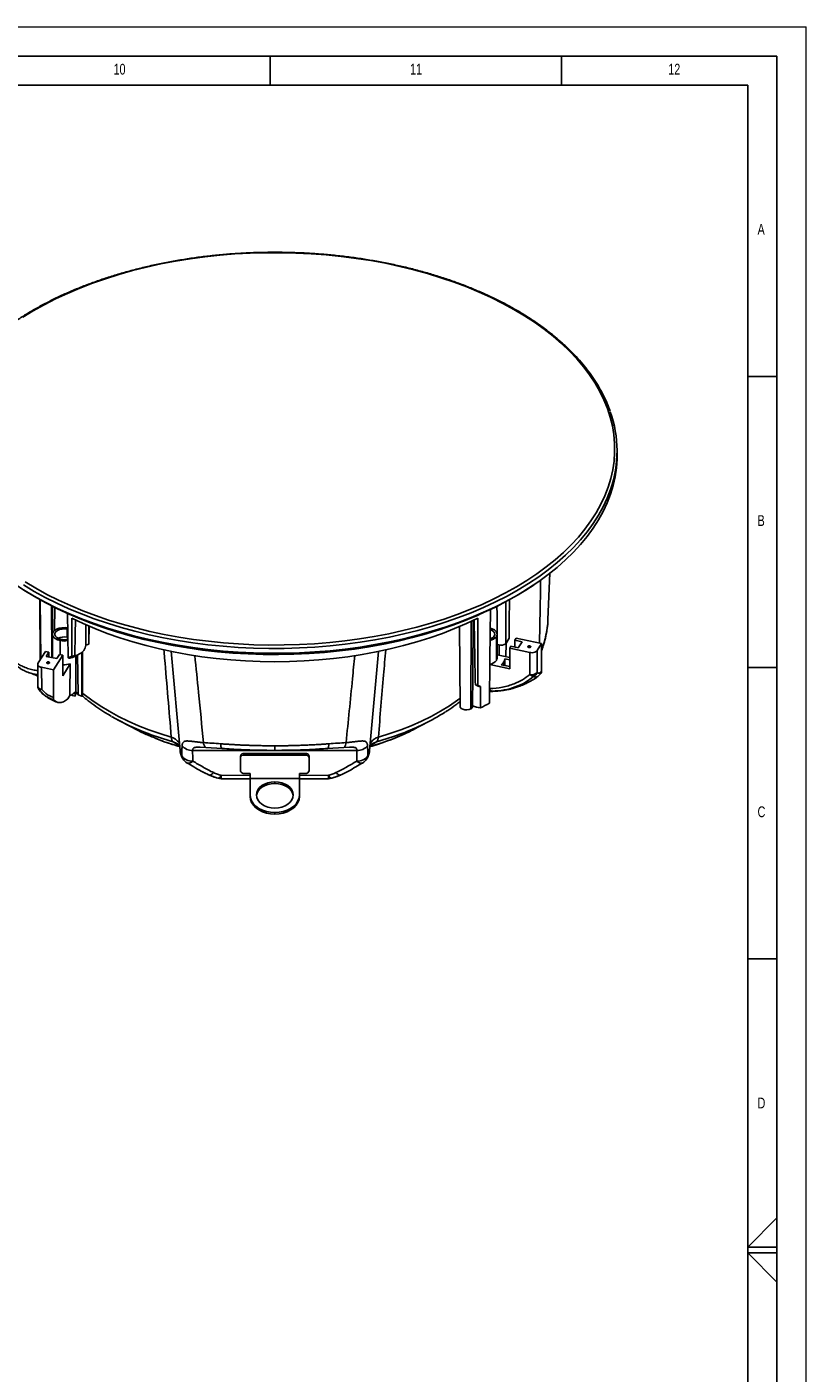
# Model space of a CAD drawing. Header units: millimetres. Extents: x 0 to 594, y 0 to 420.
# Tile 40 of 40: x 460 to 594, y 189 to 420. Entities that reach past the tile are written whole.
import ezdxf

# ---------------------------------------------------------------- set-up
doc = ezdxf.new("R2010")
doc.units = ezdxf.units.MM
doc.layers.add('FORMAT', color=7, linetype='Continuous')
doc.styles.add('SLDTEXTSTYLE0', font='TXT', dxfattribs={"width": 0.75})

msp = doc.modelspace()

# ---------------------------------------------------------------- linework, layer by layer
at = {"color": 7, "linetype": 'Continuous', "lineweight": 18}
for p in [(0, 420), (594, 0)]:
    msp.add_line(p, (594, 420), dxfattribs=at)
at = {"color": 7, "linetype": 'Continuous', "lineweight": 25}
for p, q in [((561.545, 346.378), (561.545, 347.202)), ((556.377, 332.467), (556.378, 332.467)), ((556.378, 332.467), (556.378, 332.467)), ((549.682, 318.252), (550.022, 326.202)), ((462.405, 321.687), (462.472, 311.342)), ((544.027, 322.181), (544.027, 322.214)), ((464.603, 311.701), (464.603, 320.531)), ((464.613, 311.699), (464.613, 320.526)), ((464.981, 320.344), (464.951, 316.371)), ((470.331, 315.294), (470.353, 317.399)), ((470.861, 314.283), (470.892, 317.124)), ((471.899, 317.424), (472.197, 317.316)), ((533.36, 317.316), (533.659, 317.424)), ((534.497, 317.052), (534.585, 303.358)), ((536.434, 302.918), (536.502, 317.953)), ((536.839, 318.141), (536.776, 308.775)), ((465.914, 312.244), (465.914, 314.632)), ((467.136, 315.208), (467.146, 316.585)), ((467.245, 315.183), (467.136, 315.208)), ((467.226, 316.567), (467.146, 316.585)), ((470.316, 313.839), (470.331, 315.288)), ((479.116, 315.213), (479.116, 315.325)), ((479.116, 315.213), (479.118, 315.212)), ((479.118, 315.212), (479.118, 315.324)), ((526.439, 315.324), (526.439, 315.212)), ((526.439, 315.212), (526.442, 315.213)), ((526.442, 315.325), (526.442, 315.213)), ((540.02, 315.025), (539.767, 315.134)), ((540.838, 311.239), (540.838, 315.322)), ((540.959, 311.634), (540.959, 315.717)), ((543.008, 315.069), (542.425, 314.097)), ((544.208, 315.058), (543.982, 314.7)), ((543.982, 314.7), (545.235, 314.437)), ((543.982, 314.7), (543.982, 313.533)), ((544.208, 315.058), (548.593, 314.136)), ((545.235, 314.437), (544.586, 313.406)), ((462.123, 310.788), (463.377, 312.777)), ((463.996, 312.647), (463.377, 312.777)), ((463.54, 311.924), (463.996, 312.647)), ((463.996, 311.828), (463.996, 312.647)), ((466.4, 312.142), (464.804, 309.611)), ((465.781, 312.272), (465.325, 311.549)), ((466.4, 312.142), (465.781, 312.272)), ((466.364, 308.611), (466.4, 312.142)), ((468.05, 311.893), (468.441, 312.079)), ((468.72, 312.042), (469.227, 312.335)), ((468.72, 312.042), (469.227, 312.335)), ((469.665, 305.114), (469.665, 312.64)), ((469.764, 305.147), (469.764, 312.728)), ((470.838, 314.04), (470.316, 313.865)), ((484.994, 312.8), (486.506, 295.746)), ((486.633, 313.759), (486.633, 313.634)), ((486.635, 313.633), (486.633, 313.634)), ((518.924, 313.634), (518.922, 313.633)), ((518.924, 313.634), (518.924, 313.759)), ((519.052, 295.746), (520.562, 312.775)), ((540.959, 312.179), (543.113, 311.726)), ((540.973, 313.969), (541.534, 313.851)), ((541.296, 313.901), (541.289, 312.109)), ((541.534, 313.851), (541.896, 313.829)), ((542.425, 314.097), (541.896, 313.829)), ((542.439, 311.868), (542.489, 314.202)), ((543.333, 313.67), (543.107, 313.312)), ((546.553, 312.588), (543.107, 313.312)), ((543.107, 313.312), (543.12, 309.795)), ((544.586, 313.406), (543.333, 313.67)), ((546.242, 313.642), (546.242, 313.543)), ((546.567, 308.828), (546.553, 312.588)), ((548.593, 314.136), (547.835, 312.933)), ((547.835, 312.933), (547.848, 309.181)), ((548.593, 314.136), (548.575, 309.351)), ((462.063, 310.588), (462.1, 306.798)), ((464.804, 309.611), (462.721, 310.048)), ((462.721, 310.048), (462.758, 306.266)), ((465.325, 311.549), (463.54, 311.924)), ((463.948, 310.968), (463.948, 310.697)), ((467.651, 310.652), (466.364, 308.611)), ((467.933, 311.961), (467.282, 311.701)), ((467.282, 311.701), (467.479, 311.625)), ((468.598, 305.51), (468.598, 311.976)), ((539.7, 310.513), (543.12, 309.795)), ((541.637, 310.488), (543.119, 310.176)), ((542.091, 310.392), (542.091, 310.976)), ((542.286, 310.351), (542.286, 311.518)), ((543.115, 311.344), (542.286, 311.518)), ((464.804, 309.611), (464.756, 304.863)), ((466.375, 309.676), (466.398, 309.713)), ((536.751, 303.358), (536.786, 308.741)), ((548.023, 308.532), (547.934, 308.481)), ((548.017, 308.522), (548.462, 308.984)), ((462.251, 306.275), (462.318, 306.198)), ((462.558, 305.921), (462.303, 306.205)), ((462.327, 306.183), (462.571, 305.882)), ((467.22, 304.623), (467.572, 305.182)), ((468.008, 305.214), (468.008, 305.371)), ((468.478, 305.115), (468.008, 305.214)), ((468.478, 305.115), (468.478, 305.795)), ((469.665, 305.114), (469.008, 305.324)), ((537.215, 307.027), (537.679, 306.811)), ((538.093, 306.738), (537.612, 306.936)), ((474.209, 301.948), (474.652, 301.682)), ((475.775, 301.049), (478.205, 299.744)), ((527.352, 299.744), (529.782, 301.049)), ((526.839, 299.477), (527.351, 299.743)), ((485.95, 296.967), (485.307, 297.261)), ((485.308, 297.261), (486.432, 296.571)), ((486.506, 295.863), (486.522, 295.747)), ((489.98, 296.346), (489.873, 296.346)), ((489.98, 296.346), (490.931, 296.298)), ((490.931, 296.298), (493.731, 296.111)), ((502.779, 296.574), (502.779, 295.785)), ((511.826, 296.111), (514.627, 296.298)), ((514.627, 296.298), (515.578, 296.346)), ((515.684, 296.346), (515.578, 296.346)), ((520.25, 297.261), (519.125, 296.571)), ((520.25, 297.261), (519.609, 296.968)), ((486.522, 295.747), (486.529, 295.7)), ((516.885, 295.774), (488.672, 295.774)), ((496.88, 294.521), (496.88, 294.805)), ((496.88, 292.292), (496.88, 294.521)), ((497.547, 294.991), (497.547, 295.275)), ((497.547, 295.275), (508.011, 295.275)), ((497.547, 294.991), (508.011, 294.991)), ((508.011, 294.991), (508.011, 295.275)), ((508.677, 294.521), (508.677, 294.805)), ((508.677, 294.521), (508.677, 292.292)), ((519.028, 295.7), (519.035, 295.747)), ((491.531, 291.54), (492.167, 291.293)), ((491.907, 291.386), (492.045, 291.337)), ((492.14, 291.292), (491.907, 291.386)), ((492.045, 291.337), (492.159, 291.296)), ((492.393, 291.211), (492.14, 291.292)), ((492.167, 291.293), (492.429, 291.191)), ((493.582, 291.506), (498.545, 291.486)), ((498.545, 291.823), (497.547, 291.823)), ((498.545, 290.931), (498.545, 291.823)), ((508.011, 291.823), (507.012, 291.823)), ((507.012, 291.823), (507.012, 290.931)), ((507.012, 291.48), (511.975, 291.506)), ((513.129, 291.191), (513.391, 291.293)), ((513.418, 291.292), (513.165, 291.212)), ((513.391, 291.293), (514.031, 291.542)), ((493.064, 290.998), (492.393, 291.211)), ((492.431, 291.205), (492.544, 291.168)), ((492.506, 291.168), (492.96, 291.032)), ((493.1, 290.986), (493.064, 290.998)), ((493.564, 290.927), (498.526, 290.893)), ((498.545, 288.138), (498.545, 290.931)), ((507.012, 290.931), (498.545, 290.931)), ((502.779, 290.105), (502.779, 290.387)), ((507.012, 290.931), (507.012, 288.138)), ((512.494, 290.998), (512.458, 290.986)), ((513.165, 291.212), (512.494, 290.998)), ((512.596, 291.031), (513.05, 291.167)), ((498.545, 287.856), (498.545, 288.138)), ((507.012, 287.856), (507.012, 288.138)), ((502.779, 284.849), (502.779, 285.131))]:
    msp.add_line(p, q, dxfattribs=at)
at = {"color": 7, "linetype": 'Continuous', "lineweight": 25, "flags": 128}
for points in [[(467.183, 374.252), (469.294, 375.147), (471.472, 375.987), (473.713, 376.769), (476.012, 377.492), (478.366, 378.156), (480.769, 378.757), (483.216, 379.296), (485.702, 379.77), (488.223, 380.18), (490.773, 380.524), (493.347, 380.802), (495.941, 381.013), (498.548, 381.156), (501.163, 381.232), (503.782, 381.24), (506.399, 381.18), (509.009, 381.052), (511.605, 380.857), (514.185, 380.595), (516.741, 380.267), (519.269, 379.872), (521.764, 379.412), (524.221, 378.889), (526.634, 378.302), (529, 377.653), (531.312, 376.943), (533.567, 376.175), (535.761, 375.349), (537.887, 374.466), (539.943, 373.53), (541.925, 372.541), (543.827, 371.502), (545.647, 370.415), (547.38, 369.282), (549.024, 368.105)], [(459.498, 370.154), (461.298, 371.252), (463.181, 372.303), (465.144, 373.304), (467.183, 374.252)], [(549.024, 368.105), (550.574, 366.886), (552.028, 365.629), (553.383, 364.335), (554.636, 363.008), (555.785, 361.649), (556.827, 360.262), (557.76, 358.849), (558.582, 357.414), (559.292, 355.959), (559.888, 354.486), (560.37, 353), (560.735, 351.503), (560.983, 349.998), (561.114, 348.488), (561.128, 346.976), (561.024, 345.466), (560.803, 343.959), (560.465, 342.46), (560.011, 340.971), (559.442, 339.495), (558.758, 338.036), (557.962, 336.596), (557.055, 335.178), (556.038, 333.784), (554.914, 332.419), (553.685, 331.084), (552.354, 329.782), (550.923, 328.516), (549.395, 327.288), (547.772, 326.101), (546.06, 324.957), (544.26, 323.859), (542.377, 322.809), (540.413, 321.808), (538.374, 320.859)], [(459.611, 323.359), (461.443, 322.264), (463.359, 321.218), (465.354, 320.222), (467.424, 319.279), (469.566, 318.391), (471.774, 317.559), (474.045, 316.785), (476.374, 316.07), (478.756, 315.417), (481.187, 314.826), (483.661, 314.299), (486.173, 313.836), (488.719, 313.438), (491.293, 313.107), (493.89, 312.843), (496.505, 312.647), (499.133, 312.518), (501.768, 312.458), (504.406, 312.466), (507.039, 312.542), (509.665, 312.687), (512.276, 312.899), (514.869, 313.179), (517.437, 313.525), (519.975, 313.938), (522.479, 314.416), (524.943, 314.958), (527.363, 315.564), (529.733, 316.232), (532.048, 316.96), (534.305, 317.748), (536.498, 318.593), (538.624, 319.495), (540.677, 320.45), (542.654, 321.458), (544.55, 322.516), (546.363, 323.622), (548.088, 324.773), (549.721, 325.969), (551.26, 327.205), (552.701, 328.48), (554.042, 329.791), (555.279, 331.135), (556.411, 332.51), (557.435, 333.914), (558.349, 335.342), (559.15, 336.792), (559.839, 338.262), (560.412, 339.748), (560.869, 341.247), (561.21, 342.757), (561.432, 344.274), (561.537, 345.795), (561.545, 346.378)], [(459.611, 324.183), (461.443, 323.088), (463.359, 322.042), (465.354, 321.046), (467.424, 320.103), (469.566, 319.215), (471.774, 318.383), (474.045, 317.609), (476.374, 316.894), (478.756, 316.241), (481.187, 315.65), (483.661, 315.123), (486.173, 314.66), (488.719, 314.262), (491.293, 313.931), (493.89, 313.667), (496.505, 313.471), (499.133, 313.342), (501.768, 313.282), (504.406, 313.29), (507.039, 313.366), (509.665, 313.511), (512.276, 313.723), (514.869, 314.003), (517.437, 314.349), (519.975, 314.762), (522.479, 315.24), (524.943, 315.783), (527.363, 316.388), (529.733, 317.056), (532.048, 317.784), (534.305, 318.572), (536.498, 319.417), (538.624, 320.319), (540.677, 321.274), (542.654, 322.282), (544.55, 323.34), (546.363, 324.446), (548.088, 325.597), (549.721, 326.793), (551.26, 328.029), (552.701, 329.304), (554.042, 330.615), (555.279, 331.959), (556.411, 333.335), (557.435, 334.738), (558.349, 336.166), (559.15, 337.616), (559.839, 339.086), (560.412, 340.572), (560.424, 340.606)], [(449.46, 332.333), (450.604, 330.933), (451.858, 329.565), (453.219, 328.232), (454.685, 326.936), (456.253, 325.68), (457.919, 324.468), (459.679, 323.301), (461.531, 322.181), (463.47, 321.112), (465.491, 320.096), (467.592, 319.134), (469.767, 318.229), (472.012, 317.383), (474.321, 316.597), (476.691, 315.873), (479.116, 315.213)], [(538.374, 320.859), (536.264, 319.964), (534.086, 319.125), (531.845, 318.342), (529.545, 317.619), (527.192, 316.956), (524.789, 316.354), (522.342, 315.816), (519.855, 315.341), (517.335, 314.931), (514.784, 314.587), (512.21, 314.309), (509.617, 314.098), (507.01, 313.955), (504.394, 313.879), (501.775, 313.871), (499.159, 313.931), (496.549, 314.059), (493.952, 314.254), (491.373, 314.516), (488.817, 314.845), (486.288, 315.239), (483.794, 315.699), (481.337, 316.223), (478.923, 316.81), (476.558, 317.458), (474.245, 318.168), (471.99, 318.936), (469.797, 319.763), (467.67, 320.645), (465.614, 321.581), (463.633, 322.57), (461.73, 323.609), (459.911, 324.696)], [(544.027, 322.181), (545.878, 323.301), (547.298, 324.233)], [(462.593, 311.533), (462.532, 316.53), (462.471, 321.649)], [(537.798, 319.061), (537.685, 319.012), (535.554, 318.122), (533.355, 317.29), (531.092, 316.515), (528.771, 315.802), (526.396, 315.15), (523.972, 314.561), (521.504, 314.036), (518.997, 313.577), (516.456, 313.184), (513.888, 312.858), (511.296, 312.6), (508.686, 312.41), (506.065, 312.289), (503.436, 312.238), (500.806, 312.255), (498.181, 312.341), (495.564, 312.496), (492.963, 312.72), (490.382, 313.012), (487.827, 313.372), (485.303, 313.798), (482.815, 314.29), (480.368, 314.847), (477.968, 315.468), (475.619, 316.151), (473.327, 316.895), (471.095, 317.699), (468.929, 318.56), (466.834, 319.477), (464.813, 320.449), (462.87, 321.473), (462.691, 321.572)], [(542.448, 321.342), (542.438, 317.949), (542.425, 314.097)], [(543.087, 321.649), (543.043, 317.964), (543.008, 315.069)], [(464.446, 320.63), (464.48, 312.332), (464.482, 311.726)], [(467.186, 319.336), (467.233, 315.574), (467.282, 311.701)], [(539.806, 319.975), (539.712, 311.543), (539.626, 303.897)], [(540.973, 313.969), (540.936, 319.125), (540.926, 320.554)], [(464.613, 315.855), (464.719, 316.111), (464.96, 316.379), (465.313, 316.601), (465.753, 316.763), (466.251, 316.854), (466.773, 316.867), (467.22, 316.814)], [(537.64, 318.505), (535.686, 317.575), (533.656, 316.7), (531.557, 315.881), (529.394, 315.121), (527.169, 314.421), (524.89, 313.782), (522.561, 313.207), (520.187, 312.697), (517.774, 312.252), (515.327, 311.874), (512.851, 311.564), (510.353, 311.322), (507.838, 311.148), (505.311, 311.044), (502.779, 311.009), (500.246, 311.044), (497.72, 311.148), (495.204, 311.322), (492.706, 311.564), (490.231, 311.874), (487.784, 312.252), (485.37, 312.697), (482.996, 313.207), (480.667, 313.782), (478.388, 314.421), (476.164, 315.121), (474, 315.881), (471.901, 316.7), (469.872, 317.575), (467.917, 318.505)], [(467.917, 318.505), (467.926, 314.84), (467.933, 311.961)], [(468.441, 312.079), (468.513, 315.764), (468.559, 318.192)], [(533.36, 317.316), (533.355, 317.314), (531.092, 316.54), (528.771, 315.826), (526.396, 315.174), (523.972, 314.585), (521.504, 314.06), (518.997, 313.601), (516.456, 313.208), (513.888, 312.882), (511.296, 312.624), (508.686, 312.435), (506.065, 312.314), (503.436, 312.262), (500.806, 312.279), (498.181, 312.366), (495.564, 312.521), (492.963, 312.745), (490.382, 313.037), (487.827, 313.396), (485.303, 313.822), (482.815, 314.315), (480.368, 314.872), (477.968, 315.492), (475.619, 316.175), (473.327, 316.92), (472.197, 317.316)], [(537.612, 306.936), (537.628, 313.415), (537.64, 318.505)], [(539.777, 316.77), (540.106, 316.662), (540.491, 316.459), (540.772, 316.204), (540.929, 315.917), (540.951, 315.616), (540.838, 315.322)], [(549.678, 318.157), (549.679, 318.172), (549.682, 318.252)], [(465.914, 314.632), (465.451, 314.771), (465.066, 314.974), (464.786, 315.229), (464.629, 315.516), (464.613, 315.578)], [(467.146, 316.585), (466.7, 316.639), (466.246, 316.618), (465.82, 316.524), (465.458, 316.365), (465.187, 316.153), (465.032, 315.906), (465.003, 315.643), (465.103, 315.387), (465.325, 315.157), (465.649, 314.972), (466.051, 314.848)], [(540.463, 315.4), (540.557, 315.658), (540.521, 315.92), (540.358, 316.166), (540.082, 316.375), (539.783, 316.509)], [(468.927, 312.162), (468.966, 308.93), (469.008, 305.324)], [(546.712, 313.543), (546.661, 313.495), (546.582, 313.462), (546.487, 313.448), (546.391, 313.457), (546.308, 313.486), (546.25, 313.532), (546.227, 313.586), (546.242, 313.642)], [(546.242, 313.642), (546.292, 313.69), (546.371, 313.723), (546.466, 313.737), (546.562, 313.728), (546.645, 313.699), (546.703, 313.654), (546.726, 313.599), (546.712, 313.543)], [(463.777, 310.697), (463.693, 310.726), (463.636, 310.771), (463.613, 310.826), (463.627, 310.882), (463.678, 310.93), (463.757, 310.963), (463.851, 310.977), (463.948, 310.968)], [(463.948, 310.968), (464.031, 310.939), (464.089, 310.893), (464.112, 310.839), (464.097, 310.783), (464.047, 310.735), (463.968, 310.702), (463.873, 310.688), (463.777, 310.697)], [(462.758, 306.266), (462.582, 306.313), (462.425, 306.38), (462.294, 306.463), (462.194, 306.559), (462.129, 306.665), (462.101, 306.776), (462.1, 306.798)], [(462.758, 306.266), (462.675, 306.229), (462.597, 306.2), (462.526, 306.18), (462.463, 306.167), (462.408, 306.164), (462.363, 306.169), (462.328, 306.183), (462.303, 306.205)], [(468.598, 305.51), (468.575, 305.334), (468.478, 305.115)], [(469.764, 305.147), (469.762, 305.138), (469.756, 305.129), (469.745, 305.121), (469.732, 305.114), (469.716, 305.11), (469.699, 305.109), (469.681, 305.11), (469.665, 305.114)], [(469.764, 305.628), (470.052, 305.393), (471.381, 304.381), (472.804, 303.412), (474.317, 302.49), (475.915, 301.617), (477.592, 300.795), (479.346, 300.028), (481.169, 299.317), (483.056, 298.665), (485.003, 298.073)], [(538.093, 306.738), (538.087, 304.685), (538.082, 303.072)], [(520.555, 298.073), (522.501, 298.665), (524.389, 299.317), (526.212, 300.028), (527.965, 300.795), (529.643, 301.617), (531.241, 302.49), (532.753, 303.412), (534.176, 304.381), (534.576, 304.673)], [(536.434, 302.918), (536.126, 302.794), (535.762, 302.738), (535.388, 302.757), (535.047, 302.848), (534.781, 303.002), (534.622, 303.199), (534.585, 303.358)], [(493.731, 296.111), (493.682, 296.129), (493.626, 296.196), (493.576, 296.312), (493.535, 296.474), (493.501, 296.678), (493.477, 296.918)], [(511.826, 296.111), (511.876, 296.129), (511.932, 296.196), (511.981, 296.312), (512.023, 296.474), (512.056, 296.678), (512.08, 296.918)], [(502.779, 285.888), (502.161, 285.931), (501.567, 286.059), (501.019, 286.267), (500.54, 286.547), (500.146, 286.888), (499.853, 287.277), (499.673, 287.699), (499.612, 288.138), (499.673, 288.576), (499.853, 288.998), (500.146, 289.387), (500.54, 289.728), (501.019, 290.008), (501.567, 290.216), (502.161, 290.344), (502.779, 290.387)], [(499.618, 287.997), (499.673, 288.295), (499.853, 288.717), (500.146, 289.106), (500.54, 289.446), (501.019, 289.726), (501.567, 289.934), (502.161, 290.062), (502.779, 290.105)], [(502.779, 290.387), (503.397, 290.344), (503.991, 290.216), (504.538, 290.008), (505.018, 289.728), (505.412, 289.387), (505.704, 288.998), (505.885, 288.576), (505.945, 288.138), (505.885, 287.699), (505.704, 287.277), (505.412, 286.888), (505.018, 286.547), (504.538, 286.267), (503.991, 286.059), (503.397, 285.931), (502.779, 285.888)], [(502.779, 290.105), (503.397, 290.062), (503.991, 289.934), (504.538, 289.726), (505.018, 289.446), (505.412, 289.106), (505.704, 288.717), (505.885, 288.295), (505.939, 287.997)], [(502.779, 285.131), (502.044, 285.176), (501.331, 285.312), (500.662, 285.533), (500.058, 285.834), (499.536, 286.205), (499.113, 286.634), (498.801, 287.109), (498.61, 287.615), (498.545, 288.138)], [(502.779, 284.849), (502.044, 284.895), (501.331, 285.03), (500.662, 285.252), (500.058, 285.552), (499.536, 285.923), (499.113, 286.352), (498.801, 286.828), (498.61, 287.334), (498.545, 287.856)], [(507.012, 288.138), (506.948, 287.615), (506.757, 287.109), (506.445, 286.634), (506.022, 286.205), (505.5, 285.834), (504.895, 285.533), (504.227, 285.312), (503.514, 285.176), (502.779, 285.131)], [(507.012, 287.856), (506.948, 287.334), (506.757, 286.828), (506.445, 286.352), (506.022, 285.923), (505.5, 285.552), (504.895, 285.252), (504.227, 285.03), (503.514, 284.895), (502.779, 284.849)]]:
    msp.add_lwpolyline(points, dxfattribs=at)
at = {"color": 7, "linetype": 'Continuous', "lineweight": 25}
for centre, radius, start, end in [((549.131, 367.889), 0.241, 56.30971, 116.42985), ((541.495, 347.203), 20.046, 340.78524, 19.55491), ((509.653, 383.254), 70.081, 283.8603, 299.37201), ((533.214, 319.021), 16.487, 338.84083, 356.99362), ((466.602, 312.803), 2.464, 77.48076, 115.60914), ((466.599, 317.95), 3.388, 258.34626, 281.07358), ((466.597, 317.482), 2.69, 258.27948, 283.92815), ((501.237, 401.802), 89.37, 255.671, 260.59676), ((504.321, 401.802), 89.37, 279.40324, 284.329), ((539.376, 316.49), 1.872, 281.46878, 321.37059), ((539.38, 316.22), 1.358, 286.04197, 322.8701), ((466.948, 315.192), 3.614, 283.67016, 299.358), ((466.746, 318.223), 6.374, 280.73817, 285.43141), ((467.043, 316.213), 4.45, 284.10098, 299.38956), ((468.461, 314.033), 1.863, 294.29351, 354.82015), ((469.426, 314.299), 1.435, 349.60628, 359.36766), ((502.779, 411.829), 99.514, 260.66287, 279.33713), ((466.607, 313.701), 3.223, 266.02382, 288.90376), ((539.396, 312.367), 1.831, 279.59906, 321.96173), ((540.231, 311.64), 0.728, 326.54914, 359.48128), ((540.466, 312.035), 1.94, 307.118, 326.91898), ((541.032, 311.663), 1.262, 327.03024, 353.43511), ((546.919, 310.054), 1.275, 253.95148, 316.7733), ((547.33, 309.59), 1.078, 224.94438, 266.00842), ((546.838, 309.483), 1.055, 293.28992, 343.31786), ((463.1, 306.808), 1, 180.57419, 217.11636), ((467.154, 306.774), 1.647, 284.71957, 323.5176), ((467.816, 304.924), 1.258, 18.51714, 51.51369), ((538.82, 313.144), 6.324, 255.29528, 258.98979), ((538.898, 312.485), 5.803, 257.87689, 262.02644), ((536.197, 303.424), 0.559, 295.16071, 353.23528), ((538.768, 308.106), 5.08, 246.48012, 262.23766), ((513.875, 350.24), 53.018, 297.16725, 299.05887), ((496.12, 338.955), 43.018, 240.21069, 249.45234), ((509.841, 338.029), 42.01, 290.57021, 301.88221), ((499.456, 347.405), 52.102, 249.27846, 254.24337), ((506.112, 347.372), 52.067, 285.75557, 290.79995), ((488.561, 297.938), 2.167, 218.34109, 272.93877), ((491.546, 297.099), 1.01, 178.70985, 232.5064), ((514.011, 297.099), 1.01, 307.49359, 1.29014), ((516.996, 297.938), 2.167, 267.06123, 321.6589), ((488.521, 295.966), 2.037, 212.47084, 274.88408), ((488.1, 294.993), 1.303, 185.3057, 211.04467), ((488.694, 295.358), 2, 211.2074, 240.56579), ((487.957, 294.529), 0.945, 254.84214, 321.23761), ((497.463, 294.686), 0.595, 81.87122, 168.4115), ((497.463, 294.402), 0.595, 81.87122, 168.4115), ((508.095, 294.686), 0.595, 11.5885, 98.12878), ((508.095, 294.402), 0.595, 11.5885, 98.12878), ((517.037, 295.966), 2.037, 265.11592, 327.52916), ((517.6, 294.529), 0.945, 218.76214, 285.15924), ((516.863, 295.358), 2, 299.43421, 328.7926), ((517.457, 294.993), 1.303, 328.95533, 354.6943), ((492.807, 291.779), 0.822, 288.22482, 340.63476), ((484.264, 291.515), 9.318, 356.38186, 359.94612), ((497.463, 292.412), 0.595, 191.5885, 278.12878), ((508.095, 292.412), 0.595, 261.87122, 348.4115), ((512.751, 291.779), 0.822, 199.36524, 251.77516), ((521.294, 291.515), 9.318, 180.05388, 183.61814), ((493.582, 292.927), 2, 256.03446, 269.46887), ((511.975, 292.927), 2, 270.53113, 283.96554)]:
    msp.add_arc(centre, radius, start, end, dxfattribs=at)
for points, knots in [([(549.264, 368.089), (548.994, 368.289), (548.212, 368.868), (546.854, 369.796), (545.167, 370.859), (543.403, 371.879), (541.566, 372.855), (539.66, 373.784), (537.689, 374.666), (535.654, 375.498), (533.561, 376.279), (531.413, 377.008), (529.214, 377.684), (526.968, 378.305), (524.679, 378.87), (522.35, 379.379), (519.987, 379.83), (517.592, 380.222), (515.172, 380.556), (512.729, 380.83), (510.269, 381.044), (507.795, 381.197), (505.312, 381.289), (502.825, 381.321), (500.337, 381.292), (497.854, 381.201), (495.38, 381.05), (492.919, 380.839), (490.476, 380.567), (488.054, 380.236), (485.659, 379.845), (483.294, 379.397), (480.965, 378.89), (478.674, 378.327), (476.426, 377.708), (474.225, 377.034), (472.075, 376.307), (469.98, 375.528), (467.944, 374.698), (465.969, 373.818), (464.061, 372.89), (462.222, 371.916), (460.455, 370.898), (458.764, 369.836), (457.151, 368.734), (455.621, 367.592), (454.175, 366.414), (452.816, 365.2), (451.547, 363.953), (450.37, 362.676), (449.287, 361.371), (448.301, 360.04), (447.413, 358.685), (446.623, 357.31), (445.941, 355.916), (445.452, 354.775), (445.229, 354.095), (445.162, 353.889)], [0, 0, 0, 0, 0.0097682, 0.0283109, 0.0468547, 0.0653988, 0.0839424, 0.1024852, 0.1210269, 0.1395673, 0.1581063, 0.1766438, 0.19518, 0.2137147, 0.2322482, 0.2507805, 0.2693116, 0.2878418, 0.3063711, 0.3248997, 0.3434277, 0.3619553, 0.3804826, 0.3990096, 0.4175367, 0.4360639, 0.4545912, 0.4731189, 0.4916472, 0.510176, 0.5287057, 0.5472362, 0.5657678, 0.5843007, 0.6028348, 0.6213703, 0.6399074, 0.6584461, 0.6769865, 0.6955285, 0.7140722, 0.7326175, 0.7511641, 0.7697119, 0.7882604, 0.8068089, 0.8253566, 0.8439024, 0.8624451, 0.8809832, 0.899515, 0.9180384, 0.9365514, 0.955052, 0.9735383, 0.9920088, 1, 1, 1, 1]), ([(560.361, 354.005), (560.334, 354.091), (560.154, 354.652), (559.722, 355.674), (559.062, 357.068), (558.291, 358.444), (557.422, 359.8), (556.455, 361.134), (555.391, 362.442), (554.232, 363.723), (552.981, 364.974), (551.638, 366.193), (550.392, 367.229), (549.577, 367.851), (549.264, 368.089)], [0, 0, 0, 0, 0.016759, 0.1090069, 0.2013328, 0.2937389, 0.3862227, 0.4787784, 0.5713973, 0.6640699, 0.756786, 0.8495363, 0.9423119, 1, 1, 1, 1]), ([(548.423, 325.05), (548.407, 324.077), (548.349, 320.464), (548.279, 316.852), (548.227, 314.213)], [0, 0, 0, 0, 0.2693691, 1, 1, 1, 1]), ([(470.864, 317.178), (470.863, 317.087), (470.855, 316.04), (470.846, 314.994), (470.838, 314.04)], [0, 0, 0, 0, 0.0874797, 1, 1, 1, 1]), ([(536.998, 318.213), (537.037, 316.19), (537.108, 312.461), (537.181, 308.733), (537.215, 307.027)], [0, 0, 0, 0, 0.5424416, 1, 1, 1, 1]), ([(548.588, 312.918), (548.69, 313.191), (548.952, 313.9), (549.26, 315.063), (549.515, 316.398), (549.648, 317.428), (549.663, 318.012), (549.666, 318.149)], [0, 0, 0, 0, 0.1599681, 0.4153018, 0.6694525, 0.9226329, 1, 1, 1, 1]), ([(457.369, 312.113), (457.467, 311.932), (457.663, 311.57), (458.148, 311.055), (458.757, 310.586), (459.488, 310.18), (460.318, 309.852), (461.186, 309.611), (461.791, 309.52), (462.074, 309.477)], [0, 0, 0, 0, 0.145827, 0.2912201, 0.4361774, 0.5817207, 0.7266764, 0.8722425, 1, 1, 1, 1]), ([(484.996, 298.081), (484.618, 302.593), (484.2, 307.589), (483.781, 312.592), (483.741, 313.075)], [0, 0, 0, 0, 0.9033532, 1, 1, 1, 1]), ([(489.048, 312.082), (489.258, 309.96), (489.754, 304.969), (490.251, 299.986), (490.537, 297.121)], [0, 0, 0, 0, 0.4251494, 1, 1, 1, 1]), ([(515.02, 297.121), (515.385, 300.77), (515.881, 305.749), (516.376, 310.736), (516.509, 312.067)], [0, 0, 0, 0, 0.73294599, 1, 1, 1, 1]), ([(521.816, 313.069), (521.695, 311.619), (521.276, 306.619), (520.858, 301.626), (520.561, 298.081)], [0, 0, 0, 0, 0.2898599, 1, 1, 1, 1]), ([(546.553, 312.588), (546.692, 312.57), (546.982, 312.532), (547.389, 312.612), (547.688, 312.756), (547.787, 312.876), (547.835, 312.933)], [0, 0, 0, 0, 0.2702567, 0.5624233, 0.7897326, 1, 1, 1, 1]), ([(457.5, 311.596), (457.632, 311.361), (457.875, 310.927), (458.387, 310.383), (458.882, 309.977), (459.33, 309.687), (459.728, 309.473), (460.275, 309.218), (460.735, 309.073), (461.048, 308.975)], [0, 0, 0, 0, 0.1982531, 0.3667819, 0.5070312, 0.6218629, 0.7140423, 0.8057713, 1, 1, 1, 1]), ([(462.123, 310.788), (462.091, 310.708), (462.025, 310.541), (462.164, 310.305), (462.413, 310.133), (462.621, 310.076), (462.721, 310.048)], [0, 0, 0, 0, 0.2702567, 0.5624233, 0.7897326, 1, 1, 1, 1]), ([(467.479, 311.625), (467.528, 311.63), (467.627, 311.64), (467.744, 311.667), (467.802, 311.681)], [0, 0, 0, 0, 0.4995914, 1, 1, 1, 1]), ([(467.572, 305.182), (467.587, 306.215), (467.613, 308.038), (467.639, 309.862), (467.651, 310.652)], [0, 0, 0, 0, 0.5668202, 1, 1, 1, 1]), ([(468.127, 311.897), (468.113, 311.896), (468.087, 311.894), (468.062, 311.893), (468.05, 311.893)], [0, 0, 0, 0, 0.5599996, 1, 1, 1, 1]), ([(461.083, 308.976), (460.937, 309.012), (460.677, 309.076), (460.446, 309.175), (460.345, 309.219)], [0, 0, 0, 0, 0.5597172, 1, 1, 1, 1]), ([(461.08, 308.965), (461.097, 308.959), (461.138, 308.946), (461.417, 308.831), (461.741, 308.681), (462.006, 308.584), (462.083, 308.555)], [0, 0, 0, 0, 0.238642, 0.537958, 0.8655105, 1, 1, 1, 1]), ([(462.081, 308.765), (461.854, 308.799), (461.509, 308.849), (461.192, 308.943), (461.083, 308.976)], [0, 0, 0, 0, 0.65459355, 1, 1, 1, 1]), ([(539.652, 306.383), (540.396, 306.439), (541.884, 306.549), (543.763, 307.129), (545.342, 307.885), (546.158, 308.514), (546.567, 308.828)], [0, 0, 0, 0, 0.2796306, 0.5587083, 0.779098, 1, 1, 1, 1]), ([(539.959, 305.913), (540.335, 305.926), (541.043, 305.951), (541.993, 306.071), (542.754, 306.209), (543.374, 306.352), (543.988, 306.52), (544.716, 306.758), (545.525, 307.07), (546.063, 307.346), (546.32, 307.477)], [0, 0, 0, 0, 0.1669424, 0.3145157, 0.4318626, 0.5185463, 0.604241, 0.7201077, 0.8668152, 1, 1, 1, 1]), ([(547.255, 308.514), (546.777, 308.146), (545.821, 307.409), (544.081, 306.635), (542.177, 306.101), (540.793, 305.995), (540.1, 305.943)], [0, 0, 0, 0, 0.2504313, 0.5011157, 0.7501798, 1, 1, 1, 1]), ([(546.242, 307.43), (546.234, 307.429), (546.219, 307.425), (546.238, 307.441), (546.263, 307.459), (546.296, 307.48), (546.354, 307.515), (546.427, 307.556), (546.494, 307.591), (546.549, 307.619), (546.602, 307.644), (546.651, 307.666), (546.689, 307.682), (546.704, 307.687), (546.712, 307.69)], [0, 0, 0, 0, 0.1246313, 0.2492259, 0.2959272, 0.3742983, 0.4988344, 0.6234971, 0.690006, 0.7489417, 0.8128341, 0.8743758, 0.9343077, 1, 1, 1, 1]), ([(546.712, 307.69), (546.718, 307.692), (546.735, 307.695), (546.712, 307.679), (546.664, 307.65), (546.594, 307.611), (546.505, 307.563), (546.417, 307.516), (546.35, 307.481), (546.302, 307.457), (546.264, 307.439), (546.249, 307.433), (546.242, 307.43)], [0, 0, 0, 0, 0.1082065, 0.2495034, 0.3742909, 0.4993348, 0.6401539, 0.7487706, 0.8133711, 0.8742482, 0.9346587, 1, 1, 1, 1]), ([(546.32, 307.477), (546.409, 307.517), (546.535, 307.574), (546.648, 307.647), (546.681, 307.668)], [0, 0, 0, 0, 0.7121191, 1, 1, 1, 1]), ([(546.681, 307.668), (547.044, 307.869), (547.484, 308.113), (547.866, 308.427), (547.934, 308.482)], [0, 0, 0, 0, 0.8231674, 1, 1, 1, 1]), ([(547.934, 308.481), (547.881, 308.447), (547.736, 308.353), (547.508, 308.351), (547.34, 308.46), (547.255, 308.514)], [0, 0, 0, 0, 0.22236266, 0.60675903, 1, 1, 1, 1]), ([(547.848, 309.181), (547.902, 309.123), (548.009, 309.008), (548.251, 309.014), (548.453, 309.223), (548.575, 309.351)], [0, 0, 0, 0, 0.2815666, 0.5610135, 1, 1, 1, 1]), ([(548.575, 309.351), (548.568, 309.248), (548.557, 309.103), (548.462, 309.003), (548.434, 308.974)], [0, 0, 0, 0, 0.7053166, 1, 1, 1, 1]), ([(464.84, 304.453), (464.598, 304.536), (464.114, 304.703), (463.439, 305.108), (462.907, 305.513), (462.648, 305.816), (462.558, 305.921)], [0, 0, 0, 0, 0.2824545, 0.5652052, 0.8490231, 1, 1, 1, 1]), ([(462.656, 305.812), (462.723, 305.733), (463.009, 305.395), (463.625, 304.934), (464.478, 304.407), (465.099, 304.176), (465.418, 304.057)], [0, 0, 0, 0, 0.0866665, 0.3704698, 0.6765032, 1, 1, 1, 1]), ([(462.758, 306.266), (462.906, 306.092), (463.2, 305.746), (463.866, 305.227), (464.418, 305.001), (464.756, 304.863)], [0, 0, 0, 0, 0.2815666, 0.5610135, 1, 1, 1, 1]), ([(469.747, 305.134), (470.074, 304.857), (470.802, 304.241), (472.034, 303.338), (473.192, 302.551), (473.946, 302.105), (474.209, 301.948)], [0, 0, 0, 0, 0.2435133, 0.541332, 0.8394991, 1, 1, 1, 1]), ([(539.959, 305.918), (539.899, 305.913), (539.812, 305.905), (539.687, 305.917), (539.649, 305.921)], [0, 0, 0, 0, 0.69119906, 1, 1, 1, 1]), ([(540.1, 305.943), (540.044, 305.95), (539.973, 305.959), (539.895, 305.972), (539.876, 305.976), (539.871, 305.977), (539.869, 305.977), (539.869, 305.977), (539.798, 305.99), (539.724, 306.006), (539.65, 306.022)], [0, 0, 0, 0, 0.3973298, 0.4976277, 0.5231698, 0.529789, 0.5315606, 0.5322164, 0.5323069, 1, 1, 1, 1]), ([(540.1, 305.943), (540.045, 305.953), (539.935, 305.975), (539.789, 306.066), (539.676, 306.202), (539.66, 306.323), (539.652, 306.383)], [0, 0, 0, 0, 0.2496128, 0.4997874, 0.7496667, 1, 1, 1, 1]), ([(463.777, 304.844), (463.805, 304.825), (463.871, 304.781), (463.96, 304.727), (464.035, 304.682), (464.087, 304.653), (464.116, 304.639), (464.111, 304.644), (464.11, 304.645)], [0, 0, 0, 0, 0.1637728, 0.3776284, 0.5664967, 0.7557532, 0.9688858, 1, 1, 1, 1]), ([(464.756, 304.863), (464.759, 304.768), (464.765, 304.577), (464.815, 304.494), (464.84, 304.453)], [0, 0, 0, 0, 0.5000683, 1, 1, 1, 1]), ([(467.22, 304.623), (466.967, 304.435), (466.461, 304.06), (465.819, 303.945), (465.274, 304.068), (464.984, 304.325), (464.84, 304.453)], [0, 0, 0, 0, 0.2799673, 0.5599202, 0.7799635, 1, 1, 1, 1]), ([(532.064, 302.387), (532.21, 302.476), (532.839, 302.862), (533.683, 303.445), (534.343, 303.957), (534.58, 304.14)], [0, 0, 0, 0, 0.16246005, 0.70047332, 1, 1, 1, 1]), ([(478.234, 299.766), (478.878, 299.413), (480.103, 298.742), (481.501, 298.196), (482.165, 297.936)], [0, 0, 0, 0, 0.5252503, 1, 1, 1, 1]), ([(519.112, 296.424), (519.604, 296.57), (520.73, 296.902), (522.349, 297.482), (523.925, 298.105), (525.26, 298.697), (526.207, 299.146), (526.705, 299.407), (526.839, 299.477)], [0, 0, 0, 0, 0.1780213, 0.4076546, 0.6113325, 0.7897647, 0.9432707, 1, 1, 1, 1]), ([(519.113, 296.438), (520.13, 296.752), (522.308, 297.426), (525.058, 298.552), (526.674, 299.418), (527.323, 299.766)], [0, 0, 0, 0, 0.3433868, 0.7361809, 1, 1, 1, 1]), ([(482.165, 297.936), (482.582, 297.758), (483.925, 297.183), (485.415, 296.743), (486.443, 296.438)], [0, 0, 0, 0, 0.3102078, 1, 1, 1, 1]), ([(482.213, 297.908), (482.783, 297.672), (484.129, 297.115), (485.599, 296.682), (486.447, 296.431)], [0, 0, 0, 0, 0.42308588, 1, 1, 1, 1]), ([(484.996, 298.081), (485.211, 297.983), (485.641, 297.788), (486.103, 297.399), (486.362, 297.111), (486.397, 296.962), (486.398, 296.958)], [0, 0, 0, 0, 0.33118115, 0.66040973, 0.99083679, 1, 1, 1, 1]), ([(485.308, 297.261), (485.3, 297.265), (485.283, 297.276), (485.256, 297.299), (485.222, 297.334), (485.185, 297.384), (485.147, 297.453), (485.108, 297.549), (485.078, 297.661), (485.058, 297.763), (485.047, 297.836), (485.04, 297.885), (485.035, 297.925), (485.031, 297.958), (485.026, 297.987), (485.022, 298.012), (485.018, 298.033), (485.013, 298.05), (485.009, 298.063), (485.005, 298.07), (485.003, 298.073)], [0, 0, 0, 0, 0.0437871, 0.1033929, 0.1788151, 0.2700509, 0.3770971, 0.4999496, 0.6451577, 0.7488401, 0.8039713, 0.8488661, 0.8804274, 0.9083123, 0.9325314, 0.9531007, 0.9700469, 0.9834183, 0.9933159, 1, 1, 1, 1]), ([(485.921, 296.993), (486.038, 296.925), (486.263, 296.793), (486.397, 296.67), (486.419, 296.68), (486.428, 296.683)], [0, 0, 0, 0, 0.3934993, 0.7584497, 1, 1, 1, 1]), ([(486.803, 294.873), (486.804, 294.997), (486.808, 295.239), (486.817, 295.597), (486.83, 295.941), (486.844, 296.272), (486.856, 296.488), (486.862, 296.594)], [0, 0, 0, 0, 0.215561, 0.423354, 0.6233661, 0.8155851, 1, 1, 1, 1]), ([(486.862, 296.594), (486.863, 296.613), (486.865, 296.65), (486.871, 296.703), (486.877, 296.754), (486.885, 296.803), (486.895, 296.851), (486.906, 296.896), (486.919, 296.939), (486.933, 296.981), (486.967, 297.064), (487.032, 297.173), (487.15, 297.278), (487.301, 297.348), (487.479, 297.387), (487.688, 297.402), (487.995, 297.395), (488.451, 297.35), (488.937, 297.287), (489.312, 297.24), (489.534, 297.214), (489.769, 297.188), (490.015, 297.164), (490.271, 297.141), (490.448, 297.128), (490.537, 297.121)], [0, 0, 0, 0, 0.0136929, 0.0274068, 0.0411579, 0.0549619, 0.0688345, 0.0827914, 0.096848, 0.1110193, 0.1253201, 0.1868267, 0.2504288, 0.311968, 0.3757157, 0.4369795, 0.5004642, 0.6206037, 0.750079, 0.7890013, 0.8290955, 0.8703091, 0.9125799, 0.9558367, 1, 1, 1, 1]), ([(489.873, 296.346), (489.738, 296.349), (489.466, 296.353), (489.13, 296.315), (488.866, 296.224), (488.701, 296.055), (488.682, 295.869), (488.672, 295.774)], [0, 0, 0, 0, 0.2052674, 0.4131633, 0.6020365, 0.7949515, 1, 1, 1, 1]), ([(493.477, 296.918), (493.605, 296.908), (493.861, 296.89), (494.246, 296.863), (494.63, 296.837), (495.016, 296.813), (495.402, 296.789), (495.788, 296.767), (496.175, 296.746), (496.561, 296.726), (496.949, 296.708), (497.336, 296.691), (497.724, 296.674), (498.112, 296.66), (498.501, 296.646), (498.889, 296.633), (499.278, 296.622), (499.667, 296.612), (500.056, 296.603), (500.445, 296.595), (500.834, 296.589), (501.223, 296.583), (501.612, 296.579), (502.001, 296.576), (502.39, 296.574), (502.649, 296.574), (502.779, 296.574)], [0, 0, 0, 0, 0.0418355, 0.0836551, 0.125459, 0.1672473, 0.2090203, 0.2507781, 0.2925208, 0.3342486, 0.3759616, 0.4176601, 0.4593442, 0.501014, 0.5426697, 0.5843115, 0.6259396, 0.6675541, 0.7091551, 0.7507429, 0.7923175, 0.8338792, 0.8754282, 0.9169645, 0.9584884, 1, 1, 1, 1]), ([(493.731, 296.111), (494.81, 296.041), (496.885, 295.907), (499.912, 295.804), (501.851, 295.791), (502.779, 295.785)], [0, 0, 0, 0, 0.3613061, 0.6945819, 1, 1, 1, 1]), ([(502.779, 296.574), (502.914, 296.574), (503.185, 296.574), (503.59, 296.576), (503.996, 296.579), (504.402, 296.584), (504.808, 296.59), (505.214, 296.597), (505.62, 296.605), (506.026, 296.615), (506.432, 296.626), (506.837, 296.639), (507.243, 296.652), (507.648, 296.667), (508.053, 296.683), (508.457, 296.701), (508.861, 296.72), (509.265, 296.74), (509.669, 296.761), (510.072, 296.784), (510.475, 296.808), (510.877, 296.834), (511.279, 296.86), (511.68, 296.888), (511.947, 296.908), (512.08, 296.918)], [0, 0, 0, 0, 0.0433167, 0.0866469, 0.1299905, 0.173348, 0.2167194, 0.2601049, 0.3035047, 0.346919, 0.390348, 0.4337919, 0.4772508, 0.520725, 0.5642146, 0.6077199, 0.6512409, 0.6947779, 0.7383311, 0.7819006, 0.8254867, 0.8690895, 0.9127092, 0.956346, 1, 1, 1, 1]), ([(502.779, 295.785), (503.875, 295.793), (505.983, 295.81), (509.006, 295.925), (510.914, 296.051), (511.826, 296.111)], [0, 0, 0, 0, 0.3609316, 0.6942376, 1, 1, 1, 1]), ([(515.02, 297.121), (515.064, 297.124), (515.151, 297.131), (515.279, 297.141), (515.404, 297.151), (515.527, 297.163), (515.647, 297.174), (515.849, 297.195), (516.124, 297.226), (516.466, 297.268), (516.788, 297.308), (517.194, 297.358), (517.558, 297.395), (517.871, 297.402), (518.08, 297.387), (518.257, 297.348), (518.407, 297.278), (518.525, 297.173), (518.596, 297.056), (518.636, 296.95), (518.659, 296.871), (518.676, 296.785), (518.689, 296.694), (518.693, 296.627), (518.696, 296.594)], [0, 0, 0, 0, 0.0215028, 0.042768, 0.0637849, 0.0845437, 0.1050348, 0.1252492, 0.1890658, 0.2504538, 0.3140475, 0.3752649, 0.500011, 0.5635899, 0.6249463, 0.6881621, 0.7492104, 0.812849, 0.8743938, 0.9001013, 0.9254255, 0.9504554, 0.9752826, 1, 1, 1, 1]), ([(516.885, 295.774), (516.875, 295.869), (516.857, 296.054), (516.693, 296.223), (516.429, 296.315), (516.093, 296.353), (515.82, 296.349), (515.684, 296.346)], [0, 0, 0, 0, 0.2045704, 0.3970383, 0.5859152, 0.7937991, 1, 1, 1, 1]), ([(518.696, 296.594), (518.702, 296.488), (518.713, 296.272), (518.728, 295.941), (518.74, 295.597), (518.75, 295.239), (518.753, 294.997), (518.755, 294.873)], [0, 0, 0, 0, 0.1844149, 0.3766339, 0.576646, 0.784439, 1, 1, 1, 1]), ([(519.127, 296.681), (519.135, 296.677), (519.156, 296.666), (519.287, 296.788), (519.516, 296.922), (519.636, 296.993)], [0, 0, 0, 0, 0.22125592, 0.59001105, 1, 1, 1, 1]), ([(519.159, 296.959), (519.16, 296.962), (519.196, 297.111), (519.454, 297.399), (519.917, 297.788), (520.346, 297.983), (520.561, 298.081)], [0, 0, 0, 0, 0.0090238, 0.3394907, 0.6687661, 1, 1, 1, 1]), ([(519.453, 297.268), (519.392, 297.237), (519.287, 297.183), (519.2, 297.119), (519.164, 297.092)], [0, 0, 0, 0, 0.5777674, 1, 1, 1, 1]), ([(520.25, 297.261), (520.259, 297.267), (520.277, 297.278), (520.302, 297.3), (520.325, 297.323), (520.346, 297.348), (520.365, 297.375), (520.382, 297.403), (520.398, 297.431), (520.412, 297.46), (520.424, 297.488), (520.436, 297.517), (520.449, 297.554), (520.463, 297.6), (520.477, 297.655), (520.489, 297.71), (520.499, 297.762), (520.507, 297.812), (520.514, 297.858), (520.52, 297.901), (520.525, 297.939), (520.529, 297.973), (520.534, 298.003), (520.538, 298.027), (520.543, 298.047), (520.547, 298.062), (520.553, 298.07), (520.555, 298.073)], [0, 0, 0, 0, 0.0555082, 0.1091924, 0.1609625, 0.210741, 0.2584619, 0.3040688, 0.3475145, 0.38876, 0.4277742, 0.4645325, 0.4990169, 0.564471, 0.6253177, 0.6815167, 0.733054, 0.7799367, 0.8221883, 0.8598445, 0.8929502, 0.9215569, 0.9457231, 0.9655172, 0.9810294, 0.9924089, 1, 1, 1, 1]), ([(486.509, 295.708), (486.551, 295.455), (486.632, 294.97), (486.874, 294.524), (486.99, 294.312)], [0, 0, 0, 0, 0.5228327, 1, 1, 1, 1]), ([(486.529, 295.7), (486.538, 295.597), (486.562, 295.32), (486.71, 295.045), (486.803, 294.873)], [0, 0, 0, 0, 0.3712379, 1, 1, 1, 1]), ([(487.709, 293.617), (488.106, 293.391), (488.916, 292.93), (490.154, 292.192), (491.087, 291.751), (491.573, 291.522)], [0, 0, 0, 0, 0.3155812, 0.6435428, 1, 1, 1, 1]), ([(488.694, 293.937), (488.99, 293.77), (489.285, 293.601), (489.871, 293.262), (490.163, 293.091), (490.75, 292.752), (491.046, 292.584), (491.65, 292.262), (491.959, 292.107), (492.283, 291.966)], [0, 0, 0, 0, 0.25, 0.25, 0.5, 0.5, 0.75, 0.75, 1, 1, 1, 1]), ([(513.28, 291.968), (513.603, 292.109), (513.912, 292.264), (514.515, 292.586), (514.81, 292.754), (515.396, 293.092), (515.688, 293.262), (516.274, 293.602), (516.567, 293.77), (516.863, 293.937)], [0, 0, 0, 0, 0.25, 0.25, 0.5, 0.5, 0.75, 0.75, 1, 1, 1, 1]), ([(514.019, 291.537), (514.5, 291.765), (515.422, 292.203), (516.65, 292.935), (517.454, 293.393), (517.848, 293.617)], [0, 0, 0, 0, 0.3561245, 0.6841598, 1, 1, 1, 1]), ([(518.568, 294.312), (518.683, 294.523), (518.925, 294.969), (519.006, 295.453), (519.048, 295.708)], [0, 0, 0, 0, 0.4742464, 1, 1, 1, 1]), ([(518.755, 294.873), (518.847, 295.044), (518.995, 295.319), (519.019, 295.596), (519.028, 295.7)], [0, 0, 0, 0, 0.6253435, 1, 1, 1, 1]), ([(491.445, 291.574), (491.21, 291.682), (490.855, 291.846), (490.521, 292.032), (490.409, 292.095)], [0, 0, 0, 0, 0.6643205, 1, 1, 1, 1]), ([(491.445, 291.574), (491.493, 291.544), (491.549, 291.528), (491.674, 291.531), (491.743, 291.549), (491.89, 291.618), (491.968, 291.669), (492.125, 291.799), (492.205, 291.878), (492.283, 291.966)], [0, 0, 0, 0, 0.25, 0.25, 0.5, 0.5, 0.75, 0.75, 1, 1, 1, 1]), ([(492.283, 291.966), (492.489, 291.876), (492.701, 291.793), (493.136, 291.641), (493.357, 291.57), (493.582, 291.506)], [0, 0, 0, 0, 0.5, 0.5, 1, 1, 1, 1]), ([(511.975, 291.506), (512.201, 291.57), (512.424, 291.641), (512.86, 291.794), (513.072, 291.878), (513.28, 291.968)], [0, 0, 0, 0, 0.5, 0.5, 1, 1, 1, 1]), ([(513.28, 291.968), (513.357, 291.88), (513.437, 291.801), (513.594, 291.67), (513.671, 291.619), (513.818, 291.55), (513.887, 291.532), (514.011, 291.529), (514.066, 291.545), (514.113, 291.574)], [0, 0, 0, 0, 0.25, 0.25, 0.5, 0.5, 0.75, 0.75, 1, 1, 1, 1]), ([(514.112, 291.574), (514.056, 291.549), (513.944, 291.499), (513.772, 291.428), (513.597, 291.358), (513.478, 291.314), (513.418, 291.292)], [0, 0, 0, 0, 0.2456941, 0.4939622, 0.7452271, 1, 1, 1, 1]), ([(507.031, 290.894), (507.293, 290.895), (508.948, 290.899), (510.602, 290.914), (511.994, 290.927)], [0, 0, 0, 0, 0.15873767, 1, 1, 1, 1])]:
    msp.add_open_spline(points, degree=3, knots=knots, dxfattribs=at)
for points in [[(485.003, 298.073), (485.001, 298.075), (484.998, 298.078), (484.996, 298.081)], [(490.537, 297.121), (491.506, 297.066), (492.487, 296.992), (493.477, 296.918)], [(512.08, 296.918), (513.07, 296.992), (514.051, 297.066), (515.02, 297.121)], [(520.561, 298.081), (520.559, 298.078), (520.557, 298.075), (520.555, 298.073)], [(488.672, 295.774), (488.671, 295.162), (488.678, 294.549), (488.694, 293.937)], [(516.863, 293.937), (516.879, 294.549), (516.887, 295.162), (516.885, 295.774)]]:
    msp.add_open_spline(points, degree=3, dxfattribs=at)
at = {"layer": 'FORMAT'}
for p, q in [((15, 415), (589, 415)), ((502, 410), (502, 415)), ((552, 410), (552, 415)), ((589, 5), (589, 415)), ((20, 410), (584, 410)), ((584, 10), (584, 410)), ((584, 360), (589, 360)), ((589, 310), (584, 310)), ((584, 260), (589, 260)), ((589, 215.515), (584, 210.5)), ((584, 210.5), (589, 210.5)), ((589, 204.485), (584, 209.5)), ((584, 209.5), (589, 209.5))]:
    msp.add_line(p, q, dxfattribs=at)

# ---------------------------------------------------------------- texts
at = {"layer": 'FORMAT', "attachment_point": 1, "style": 'SLDTEXTSTYLE0'}
for s, insert, char_height in [('10', (475.081, 413.668), 1.8521), ('11', (525.999, 413.668), 1.8521), ('12', (570.333, 413.668), 1.8521), ('A', (585.667, 386.168), 1.852), ('B', (585.667, 336.168), 1.852), ('C', (585.667, 286.168), 1.852), ('D', (585.667, 236.168), 1.852)]:
    msp.add_mtext(s, dxfattribs=dict(at, insert=insert, char_height=char_height))

doc.saveas('drawing.dxf')
